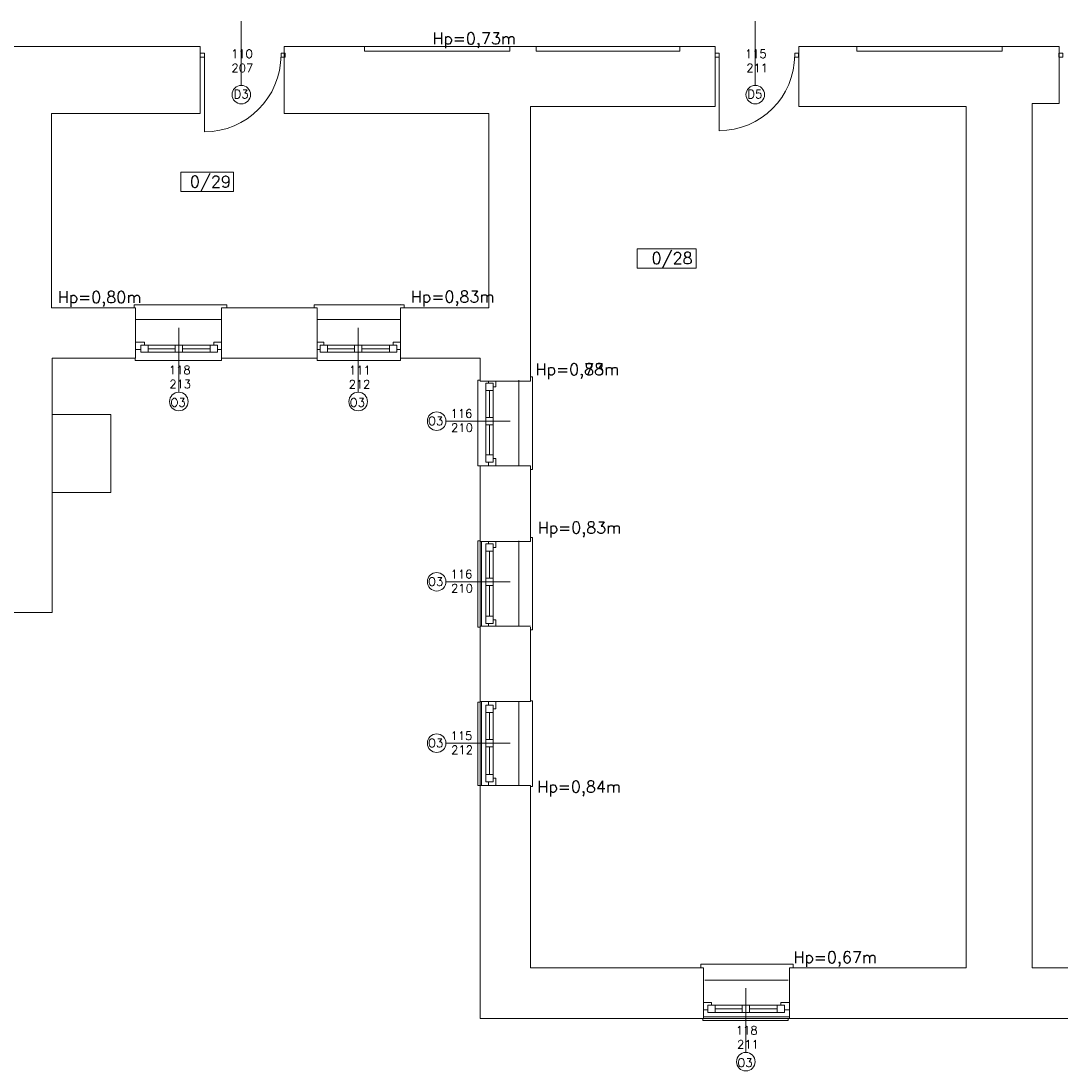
# Model space of a CAD drawing. Header units: millimetres. Extents: x -12354389001 to 271431, y -126469 to 48347.
# Tile 98 of 204: x -123810 to -122385, y -92123 to -90685. Entities that reach past the tile are written whole.
import ezdxf

# ---------------------------------------------------------------- set-up
doc = ezdxf.new("R2010")
doc.units = ezdxf.units.MM
doc.layers.get('0').update_dxf_attribs({"lineweight": 9})
for name, color, linetype, lineweight in [('IS_Text_Odbiornikow_Therm', 7, 'Continuous', 5), ('LINIE PRZEKROJOWE', 7, 'Continuous', 13), ('OPISY', 255, 'Continuous', 9), ('stolarka', 252, 'Continuous', 9), ('WIDOK', 252, 'Continuous', 15)]:
    doc.layers.add(name, color=color, linetype=linetype, lineweight=lineweight)
doc.styles.add('ROMANS-POTROJNY-0-8-W', font='ROMANT.SHX', dxfattribs={"width": 0.8})

# ---------------------------------------------------------------- blocks, each defined once
blk = doc.blocks.new('oj')
at = {"color": 252, "linetype": 'Continuous', "lineweight": 13}
for p, q in [((-91280.8, 13299.3), (-91280.9, 13299.3)), ((-91280.9, 13299.3), (-91280.9, 13295.4)), ((-91280.8, 13299.3), (-91280.9, 13299.3)), ((-91280.9, 13299.3), (-91280.9, 13295.4)), ((-91154.2, 13299.3), (-91280.8, 13299.3)), ((-91154.2, 13299.3), (-91280.8, 13299.3)), ((-91154.2, 13295.4), (-91154.2, 13299.3)), ((-91154.2, 13295.4), (-91154.2, 13299.3)), ((-90911.2, 13299.2), (-91034.4, 13299.2)), ((-91034.4, 13299.2), (-91034.4, 13299.2)), ((-91034.4, 13299.2), (-91034.4, 13295.3)), ((-90916.2, 13300.1), (-90916.2, 13300.1)), ((-90911.2, 13295.3), (-90911.2, 13299.2)), ((-91279.5, 13223.3), (-91279.5, 13226.3)), ((-91161.2, 13223.3), (-91279.5, 13223.3)), ((-91161.2, 13226.3), (-91161.2, 13223.3)), ((-91030.2, 13223.3), (-91030.2, 13226.3)), ((-90916.2, 13223.3), (-91030.2, 13223.3)), ((-90916.2, 13226.3), (-90916.2, 13223.3)), ((-90810.2, 13079), (-90810.2, 13196)), ((-90810.2, 13196), (-90807.2, 13196)), ((-90735.3, 13200.8), (-90738.2, 13200.8)), ((-90735.3, 13200.6), (-90735.3, 13200.8)), ((-90735.3, 13074), (-90735.3, 13200.6)), ((-91393.2, 13149.3), (-91313.2, 13149.3)), ((-91393.2, 13149.3), (-91313.2, 13149.3)), ((-91393.2, 13042.3), (-91393.2, 13149.3)), ((-91313.2, 13149.3), (-91313.2, 13042.3)), ((-91313.2, 13149.3), (-91313.2, 13042.3)), ((-90807.2, 13079), (-90810.2, 13079)), ((-90738.2, 13074), (-90735.3, 13074)), ((-91313.2, 13042.3), (-91393.2, 13042.3)), ((-91313.2, 13042.3), (-91393.2, 13042.3)), ((-90810.2, 12858), (-90810.2, 12976)), ((-90810.2, 12976), (-90807.2, 12976)), ((-90735.3, 12980.8), (-90738.2, 12980.8)), ((-90735.3, 12980.6), (-90735.3, 12980.8)), ((-90735.3, 12854), (-90735.3, 12980.6)), ((-90807.2, 12858), (-90810.2, 12858)), ((-90738.2, 12854), (-90735.3, 12854)), ((-90810.2, 12640.9), (-90810.2, 12754.9)), ((-90810.2, 12754.9), (-90807.2, 12754.9)), ((-90735.3, 12757.1), (-90738.2, 12757.1)), ((-90735.3, 12639.5), (-90735.3, 12757.1)), ((-90735.3, 12757.1), (-90735.3, 12757.1)), ((-90807.2, 12640.9), (-90810.2, 12640.9)), ((-90738.2, 12639.5), (-90735.3, 12639.5)), ((-90504.8, 12396), (-90504.9, 12396)), ((-90504.9, 12396), (-90504.9, 12391)), ((-90378.2, 12396), (-90504.8, 12396)), ((-90383.2, 12391), (-90378.2, 12391)), ((-90378.2, 12391), (-90378.2, 12396)), ((-90502.2, 12319), (-90502.2, 12322)), ((-90385.2, 12319), (-90502.2, 12319)), ((-90385.2, 12322), (-90385.2, 12319))]:
    blk.add_line(p, q, dxfattribs=at)
at = {"layer": 'LINIE PRZEKROJOWE', "color": 252, "linetype": 'Continuous', "lineweight": 13}
for p, q in [((-91559.5, 13653), (-91190.4, 13653)), ((-91190.4, 13653), (-91190.4, 13561.3)), ((-91075.4, 13653), (-91075.4, 13561.3)), ((-91075.4, 13653), (-90965.4, 13653)), ((-90965.4, 13647), (-90965.4, 13653)), ((-90766.4, 13653), (-90730.4, 13653)), ((-90730.4, 13653), (-90766.4, 13653)), ((-90766.4, 13653), (-90766.4, 13647)), ((-90730.4, 13647), (-90730.4, 13653)), ((-90533.4, 13653), (-90485.4, 13653)), ((-90485.4, 13653), (-90533.4, 13653)), ((-90533.4, 13653), (-90533.4, 13647)), ((-90485.4, 13653), (-90485.4, 13605.3)), ((-90485.4, 13571.1), (-90485.4, 13653)), ((-90370.4, 13653), (-90370.4, 13571.1)), ((-90370.4, 13653), (-90291.2, 13653)), ((-90370.4, 13571.1), (-90370.4, 13653)), ((-90291.2, 13647), (-90291.2, 13653)), ((-90094.5, 13653), (-90094.5, 13653)), ((-90094.5, 13653), (-90094.5, 13653)), ((-90092.2, 13653), (-90014.2, 13653)), ((-90014.2, 13653), (-90092.2, 13653)), ((-90092.2, 13653), (-90092.2, 13647)), ((-90014.2, 13653), (-90014.2, 13575)), ((-90766.4, 13647), (-90965.4, 13647)), ((-90533.4, 13647), (-90730.4, 13647)), ((-90092.2, 13647), (-90291.2, 13647)), ((-90611.8, 13571.1), (-90738.2, 13571.1)), ((-90738.2, 13207), (-90738.2, 13571.1)), ((-90738.2, 13571.1), (-90738.2, 13195)), ((-90738.2, 13571.1), (-90485.4, 13571.1)), ((-90370.4, 13571.1), (-90141.2, 13571.1)), ((-90141.2, 12937.7), (-90141.2, 13571.1)), ((-90051.2, 13575), (-90014.2, 13575)), ((-90051.2, 13027.4), (-90051.2, 13575)), ((-91394.2, 13295.3), (-91394.2, 13561.3)), ((-91394.2, 13561.3), (-91190.4, 13561.3)), ((-91075.4, 13561.3), (-90803, 13561.3)), ((-90851.5, 13561.3), (-90795.2, 13561.3)), ((-90795.2, 13561.3), (-90795.2, 13295.3)), ((-90141.2, 13451.7), (-90141.2, 12391)), ((-91279.2, 13295.3), (-91394.2, 13295.3)), ((-91279.2, 13295.3), (-91279.2, 13226.3)), ((-91161.2, 13295.4), (-91161.2, 13226.3)), ((-91030.2, 13295.3), (-91161.2, 13295.4)), ((-91030.2, 13295.3), (-91030.2, 13226.3)), ((-90797.2, 13295.3), (-90916.2, 13295.3)), ((-90916.2, 13295.3), (-90916.2, 13226.3)), ((-90795.2, 13295.3), (-90916.2, 13295.3)), ((-91393.2, 12878), (-91393.2, 13226.3)), ((-91393.2, 13226.3), (-91279.2, 13226.3)), ((-91161.2, 13226.3), (-91030.2, 13226.3)), ((-90916.2, 13226.3), (-90807.2, 13226.3)), ((-90807.2, 13195), (-90807.2, 13226.3)), ((-90738.2, 13195), (-90807.2, 13195)), ((-90738.2, 13195), (-90807.2, 13195)), ((-90807.2, 12975), (-90807.2, 13079)), ((-90738.2, 13079), (-90807.2, 13079)), ((-90738.2, 12975), (-90738.2, 13079)), ((-90051.2, 13027.4), (-90051.2, 12391)), ((-90807.2, 12977), (-90807.2, 12859)), ((-90738.2, 12975), (-90807.2, 12975)), ((-90805.2, 12975), (-90805.2, 12859)), ((-91469.2, 12878), (-91393.2, 12878)), ((-90807.2, 12754.9), (-90807.2, 12859)), ((-90738.2, 12859), (-90807.2, 12859)), ((-90738.2, 12858), (-90738.2, 12755.9)), ((-90807.2, 12757.9), (-90807.2, 12640.9)), ((-90738.2, 12755.9), (-90807.2, 12755.9)), ((-90805.2, 12755.9), (-90805.2, 12640.9)), ((-90738.2, 12640.9), (-90807.2, 12640.9)), ((-90807.2, 12322), (-90807.2, 12640.9)), ((-90738.2, 12391), (-90738.2, 12640.9)), ((-90501.2, 12391.1), (-90738.2, 12391)), ((-90501.2, 12391.1), (-90501.2, 12322)), ((-90141.2, 12391), (-90383.2, 12391)), ((-90383.2, 12391), (-90383.2, 12322)), ((-90051.2, 12391), (-89798.2, 12391)), ((-90731.2, 12322), (-90807.2, 12322)), ((-90731.2, 12322), (-90499.2, 12322)), ((-90383.2, 12324), (-90501.2, 12324)), ((-90383.2, 12322), (-90499.2, 12322)), ((-90392.2, 12322), (-89798.2, 12322))]:
    blk.add_line(p, q, dxfattribs=at)
at = {"layer": 'OPISY', "color": 252, "linetype": 'Continuous', "lineweight": 13}
for p, q in [((-91134.3, 13600), (-91134.3, 13688.1)), ((-90430.3, 13600), (-90430.3, 13688.1)), ((-91217, 13454.5), (-91217, 13481.1)), ((-91217, 13481.1), (-91144.9, 13481.1)), ((-91144.9, 13481.1), (-91144.9, 13454.5)), ((-91144.9, 13454.5), (-91217, 13454.5)), ((-90592.1, 13349.5), (-90592.1, 13376.1)), ((-90592.1, 13376.1), (-90511.1, 13376.1)), ((-90511.1, 13376.1), (-90511.1, 13349.5)), ((-90511.1, 13349.5), (-90592.1, 13349.5)), ((-91219.8, 13179.6), (-91219.8, 13267.7)), ((-90974.2, 13179.6), (-90974.2, 13267.7)), ((-90854, 13140), (-90765.9, 13140)), ((-90854, 12920), (-90765.9, 12920)), ((-90854, 12698.9), (-90765.9, 12698.9)), ((-90443.2, 12275.3), (-90443.2, 12363.4))]:
    blk.add_line(p, q, dxfattribs=at)
for centre in [(-91134.3, 13587.3), (-90430.3, 13587.3), (-91219.8, 13166.9), (-90974.2, 13166.9), (-90866.7, 13140), (-90866.7, 12920), (-90866.7, 12698.9), (-90443.2, 12262.6)]:
    blk.add_circle(centre, 12.7, dxfattribs=at)
at = {"layer": 'stolarka', "color": 252, "linetype": 'Continuous', "lineweight": 13}
for p, q in [((-91279.2, 13248), (-91266.8, 13248)), ((-91266.8, 13248), (-91266.8, 13244.3)), ((-91171.8, 13244.3), (-91171.8, 13248)), ((-91171.8, 13248), (-91161.2, 13248)), ((-91030.2, 13248), (-91021.2, 13248)), ((-91021.2, 13248), (-91021.2, 13244.3)), ((-90926.2, 13244.3), (-90926.2, 13248)), ((-90926.2, 13248), (-90916.2, 13248)), ((-90916.2, 13248), (-90916.2, 13238)), ((-91271.8, 13238), (-91279.2, 13238)), ((-91271.8, 13234.3), (-91271.8, 13244.3)), ((-91271.8, 13244.3), (-91261.8, 13244.3)), ((-91261.8, 13234.3), (-91271.8, 13234.3)), ((-91166.8, 13244.3), (-91270.8, 13244.3)), ((-91166.8, 13234.3), (-91270.8, 13234.3)), ((-91261.8, 13244.3), (-91261.8, 13234.3)), ((-91224.8, 13239.3), (-91261.8, 13239.3)), ((-91224.8, 13234.3), (-91224.8, 13244.3)), ((-91224.8, 13244.3), (-91214.8, 13244.3)), ((-91214.8, 13234.3), (-91224.8, 13234.3)), ((-91214.8, 13244.3), (-91214.8, 13234.3)), ((-91176.8, 13239.3), (-91214.8, 13239.3)), ((-91176.8, 13234.3), (-91176.8, 13244.3)), ((-91176.8, 13244.3), (-91166.8, 13244.3)), ((-91166.8, 13234.3), (-91176.8, 13234.3)), ((-91166.8, 13244.3), (-91166.8, 13234.3)), ((-91161.2, 13238), (-91166.8, 13238)), ((-91026.2, 13238), (-91030.2, 13238)), ((-91026.2, 13234.3), (-91026.2, 13244.3)), ((-91026.2, 13244.3), (-91016.2, 13244.3)), ((-91016.2, 13234.3), (-91026.2, 13234.3)), ((-90921.2, 13244.3), (-91025.2, 13244.3)), ((-90921.2, 13234.3), (-91025.2, 13234.3)), ((-91016.2, 13244.3), (-91016.2, 13234.3)), ((-90979.2, 13239.3), (-91016.2, 13239.3)), ((-90979.2, 13234.3), (-90979.2, 13244.3)), ((-90979.2, 13244.3), (-90969.2, 13244.3)), ((-90969.2, 13234.3), (-90979.2, 13234.3)), ((-90969.2, 13244.3), (-90969.2, 13234.3)), ((-90931.2, 13239.3), (-90969.2, 13239.3)), ((-90931.2, 13234.3), (-90931.2, 13244.3)), ((-90931.2, 13244.3), (-90921.2, 13244.3)), ((-90921.2, 13234.3), (-90931.2, 13234.3)), ((-90921.2, 13244.3), (-90921.2, 13234.3)), ((-90916.2, 13238), (-90921.2, 13238)), ((-90799.2, 13182), (-90799.2, 13192)), ((-90799.2, 13192), (-90789.2, 13192)), ((-90795.6, 13192), (-90795.6, 13195)), ((-90789.2, 13192), (-90789.2, 13182)), ((-90785.6, 13195), (-90785.6, 13187)), ((-90799.2, 13084), (-90799.2, 13188)), ((-90789.2, 13182), (-90799.2, 13182)), ((-90794.2, 13145), (-90794.2, 13182)), ((-90789.2, 13084), (-90789.2, 13188)), ((-90785.6, 13187), (-90789.2, 13187)), ((-90799.2, 13135), (-90799.2, 13145)), ((-90799.2, 13145), (-90789.2, 13145)), ((-90789.2, 13135), (-90799.2, 13135)), ((-90794.2, 13094), (-90794.2, 13135)), ((-90789.2, 13145), (-90789.2, 13135)), ((-90799.2, 13084), (-90799.2, 13094)), ((-90799.2, 13094), (-90789.2, 13094)), ((-90789.2, 13094), (-90789.2, 13084)), ((-90789.2, 13089), (-90785.6, 13089)), ((-90785.6, 13089), (-90785.6, 13079)), ((-90789.2, 13084), (-90799.2, 13084)), ((-90795.6, 13079), (-90795.6, 13084)), ((-90785.6, 13079), (-90795.6, 13079)), ((-90795.6, 12972), (-90795.6, 12975)), ((-90785.6, 12975), (-90785.6, 12967)), ((-90799.2, 12962), (-90799.2, 12972)), ((-90799.2, 12972), (-90789.2, 12972)), ((-90799.2, 12867), (-90799.2, 12971)), ((-90789.2, 12962), (-90799.2, 12962)), ((-90794.2, 12925), (-90794.2, 12962)), ((-90789.2, 12972), (-90789.2, 12962)), ((-90789.2, 12863), (-90789.2, 12967)), ((-90785.6, 12967), (-90789.2, 12967)), ((-90799.2, 12915), (-90799.2, 12925)), ((-90799.2, 12925), (-90789.2, 12925)), ((-90789.2, 12925), (-90789.2, 12915)), ((-90789.2, 12915), (-90799.2, 12915)), ((-90794.2, 12873), (-90794.2, 12915)), ((-90799.2, 12863), (-90799.2, 12873)), ((-90799.2, 12873), (-90789.2, 12873)), ((-90789.2, 12873), (-90789.2, 12863)), ((-90789.2, 12863), (-90799.2, 12863)), ((-90795.6, 12859), (-90795.6, 12863)), ((-90789.2, 12868), (-90785.6, 12868)), ((-90785.6, 12868), (-90785.6, 12859)), ((-90799.2, 12740.9), (-90799.2, 12750.9)), ((-90799.2, 12750.9), (-90789.2, 12750.9)), ((-90799.2, 12645.9), (-90799.2, 12749.9)), ((-90795.6, 12750.9), (-90795.6, 12755.9)), ((-90789.2, 12750.9), (-90789.2, 12740.9)), ((-90789.2, 12645.9), (-90789.2, 12749.9)), ((-90785.6, 12745.9), (-90789.2, 12745.9)), ((-90785.6, 12755.9), (-90785.6, 12745.9)), ((-90789.2, 12740.9), (-90799.2, 12740.9)), ((-90794.2, 12703.9), (-90794.2, 12740.9)), ((-90799.2, 12693.9), (-90799.2, 12703.9)), ((-90799.2, 12703.9), (-90789.2, 12703.9)), ((-90789.2, 12703.9), (-90789.2, 12693.9)), ((-90789.2, 12693.9), (-90799.2, 12693.9)), ((-90794.2, 12655.9), (-90794.2, 12693.9)), ((-90799.2, 12645.9), (-90799.2, 12655.9)), ((-90799.2, 12655.9), (-90789.2, 12655.9)), ((-90789.2, 12645.9), (-90799.2, 12645.9)), ((-90795.6, 12640.9), (-90795.6, 12645.9)), ((-90789.2, 12655.9), (-90789.2, 12645.9)), ((-90789.2, 12650.9), (-90785.6, 12650.9)), ((-90785.6, 12650.9), (-90785.6, 12640.9)), ((-90785.6, 12640.9), (-90795.6, 12640.9)), ((-90501.2, 12343.7), (-90490.2, 12343.7)), ((-90490.2, 12343.7), (-90490.2, 12340)), ((-90395.2, 12340), (-90395.2, 12343.7)), ((-90395.2, 12343.7), (-90383.2, 12343.7)), ((-90383.2, 12343.7), (-90383.2, 12333.7)), ((-90495.2, 12333.7), (-90501.2, 12333.7)), ((-90495.2, 12330), (-90495.2, 12340)), ((-90495.2, 12340), (-90485.2, 12340)), ((-90485.2, 12330), (-90495.2, 12330)), ((-90390.2, 12340), (-90494.2, 12340)), ((-90390.2, 12330), (-90494.2, 12330)), ((-90485.2, 12340), (-90485.2, 12330)), ((-90448.2, 12335), (-90485.2, 12335)), ((-90448.2, 12330), (-90448.2, 12340)), ((-90448.2, 12340), (-90438.2, 12340)), ((-90438.2, 12330), (-90448.2, 12330)), ((-90438.2, 12340), (-90438.2, 12330)), ((-90400.2, 12335), (-90438.2, 12335)), ((-90400.2, 12330), (-90400.2, 12340)), ((-90400.2, 12340), (-90390.2, 12340)), ((-90390.2, 12330), (-90400.2, 12330)), ((-90390.2, 12340), (-90390.2, 12330)), ((-90383.2, 12333.7), (-90390.2, 12333.7))]:
    blk.add_line(p, q, dxfattribs=at)
at = {"layer": 'stolarka', "color": 252, "linetype": 'Continuous', "lineweight": 13, "transparency": 33554684}
for points in [[(-91190.4, 13638.7), (-91190.4, 13644.2), (-91184.9, 13644.2), (-91184.9, 13638.7)], [(-91079.9, 13644.2), (-91074.4, 13644.2), (-91074.4, 13638.7), (-91079.9, 13638.7)], [(-90485.4, 13638.8), (-90485.4, 13644.2), (-90479.9, 13644.2), (-90479.9, 13638.8)], [(-90376.3, 13644.2), (-90370.9, 13644.2), (-90370.9, 13638.8), (-90376.3, 13638.8)], [(-90014.5, 13638.5), (-90014.5, 13644.2), (-90008.8, 13644.2), (-90008.8, 13638.5)]]:
    blk.add_lwpolyline(points, close=True, dxfattribs=at)
for points in [[(-91184.9, 13641.4), (-91184.9, 13536.5)], [(-90479.9, 13641.5), (-90479.9, 13537.9)]]:
    blk.add_lwpolyline(points, dxfattribs=at)
for centre, radius in [((-91184.9, 13641.4), 105), ((-90479.9, 13641.5), 103.6)]:
    blk.add_arc(centre, radius, 270, 0, dxfattribs=at)
at = {"layer": 'WIDOK', "color": 252, "linetype": 'Continuous', "lineweight": 13}
for p, q in [((-90766.4, 13653), (-90965.4, 13653)), ((-90730.4, 13653), (-90533.4, 13653)), ((-90291.2, 13653), (-90092.2, 13653))]:
    blk.add_line(p, q, dxfattribs=at)
at = {"layer": 'WIDOK', "color": 252, "linetype": 'Continuous', "lineweight": 13, "ltscale": 10}
for p, q in [((-91279.2, 13279.4), (-91161.3, 13279.4)), ((-91030.2, 13279.3), (-90916.2, 13279.3)), ((-90754.2, 13196), (-90754.2, 13079)), ((-90754.2, 12976), (-90754.2, 12859)), ((-90754.2, 12754.9), (-90754.2, 12640.9)), ((-90499.2, 12374.3), (-90385.2, 12374.3))]:
    blk.add_line(p, q, dxfattribs=at)
at = {"layer": 'OPISY', "color": 252, "linetype": 'Continuous', "lineweight": 13, "ltscale": 0.15, "style": 'ROMANS-POTROJNY-0-8-W'}
for s, p in [('Hp=0,73m', (-90872.6, 13656.2)), ('Hp=0,83m', (-90902.1, 13302.6)), ('Hp=0,80m', (-91385.7, 13302)), ('Hp=0,78m', (-90731.2, 13203)), ('Hp=0,83m', (-90731.2, 13203)), ('Hp=0,83m', (-90728.3, 12986.2)), ('Hp=0,84m', (-90728.8, 12631.4)), ('Hp=0,67m', (-90378.1, 12397.7))]:
    blk.add_text(s, height=16, dxfattribs=at).set_placement(p)
at = {"layer": 'OPISY', "color": 252, "linetype": 'Continuous', "lineweight": 13, "style": 'ROMANS-POTROJNY-0-8-W'}
for s, height, p in [('D3', 11.57, (-91144.7, 13582.2)), ('D5', 11.57, (-90441.1, 13582.2)), ('0/29', 16, (-91204.7, 13460.1)), ('0/28', 16, (-90572.3, 13355.3)), ('O3', 11.57, (-91231.3, 13159.8)), ('O3', 11.57, (-90985.7, 13159.8)), ('O3', 11.57, (-90878.5, 13134.5)), ('O3', 11.57, (-90878.5, 12914.5)), ('O3', 11.57, (-90878.5, 12693.4)), ('O3', 11.57, (-90454.7, 12255.5))]:
    blk.add_text(s, height=height, dxfattribs=at).set_placement(p)
at = {"layer": 'stolarka', "color": 252, "linetype": 'Continuous', "lineweight": 13, "style": 'ROMANS-POTROJNY-0-8-W'}
for s, p in [('110', (-91148.3, 13637.4)), ('115', (-90444.4, 13637.4)), ('207', (-91147.7, 13618)), ('211', (-90442.6, 13618)), ('118', (-91233.5, 13204.3)), ('111', (-90986.8, 13204.1)), ('213', (-91232.9, 13185)), ('212', (-90987.2, 13184.8)), ('116', (-90847.5, 13144.7)), ('210', (-90846.9, 13125.3)), ('116', (-90847.5, 12924.7)), ('210', (-90846.9, 12905.3)), ('115', (-90847.6, 12703.3)), ('212', (-90846.8, 12684)), ('118', (-90456.9, 12299.8)), ('211', (-90455.1, 12280.5))]:
    blk.add_text(s, height=11.57, dxfattribs=at).set_placement(p)

msp = doc.modelspace()

# ---------------------------------------------------------------- block references
at = {"layer": 'IS_Text_Odbiornikow_Therm', "color": 7, "ltscale": 0.5}
msp.add_blockref('oj', (-32373.467, -104372.956), dxfattribs=at)

doc.saveas('drawing.dxf')
